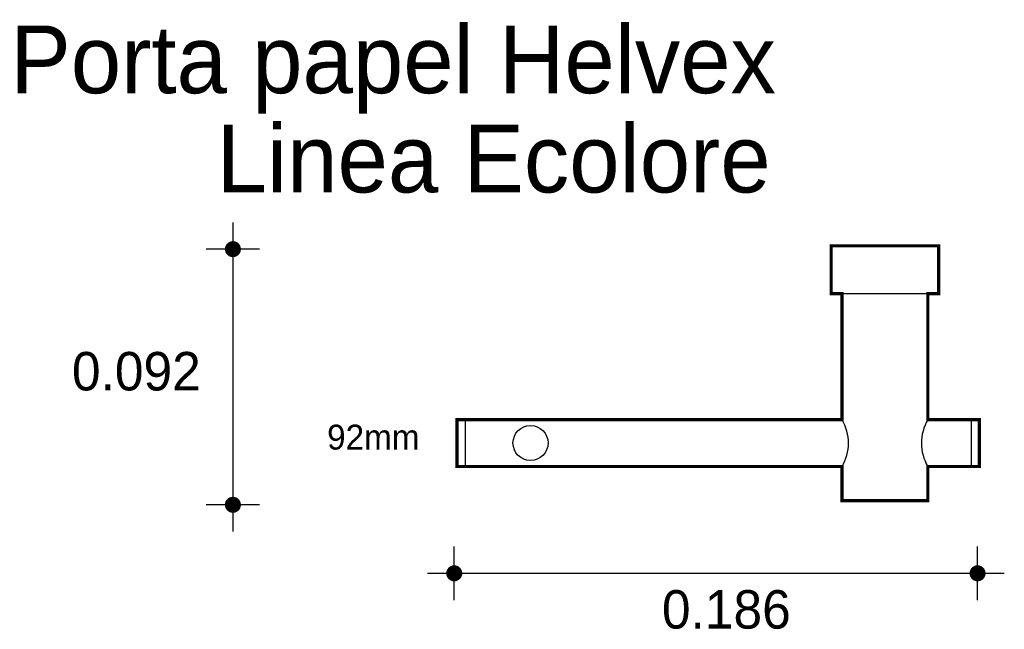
# Model space of a CAD drawing. Extents: x 6.084 to 6.44, y 4.814 to 5.034.
import ezdxf

# ---------------------------------------------------------------- set-up
doc = ezdxf.new("R2010")
doc.units = 0
doc.header["$MEASUREMENT"] = 0
for name, color, linetype in [('BORDE', 2, 'CONTINUOUS'), ('COTAS', 6, 'CONTINUOUS'), ('DIBUJO', 5, 'CONTINUOUS'), ('TEXTO', 4, 'CONTINUOUS')]:
    doc.layers.add(name, color=color, linetype=linetype)

msp = doc.modelspace()

# ---------------------------------------------------------------- linework, layer by layer
at = {"layer": 'BORDE', "const_width": 0.001153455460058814}
msp.add_lwpolyline([(6.412075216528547, 4.889585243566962), (6.430637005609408, 4.889585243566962), (6.430637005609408, 4.872722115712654), (6.412075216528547, 4.872722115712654), (6.412075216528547, 4.860355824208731), (6.381138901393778, 4.860355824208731), (6.381138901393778, 4.872722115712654), (6.242206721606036, 4.872722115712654), (6.242206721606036, 4.889585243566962), (6.381138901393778, 4.889585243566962), (6.381138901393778, 4.935115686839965), (6.377201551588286, 4.935115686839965), (6.377201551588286, 4.952332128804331), (6.416012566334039, 4.952332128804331), (6.416012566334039, 4.935115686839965), (6.412075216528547, 4.935115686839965)], close=True, dxfattribs=at)
at = {"layer": 'COTAS'}
for p, q in [((6.161319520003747, 4.960810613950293), (6.161319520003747, 4.84922522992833)), ((6.170968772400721, 4.951161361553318), (6.151670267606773, 4.951161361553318)), ((6.170968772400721, 4.858874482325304), (6.151670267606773, 4.858874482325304)), ((6.241193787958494, 4.824501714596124), (6.241193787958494, 4.843800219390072)), ((6.430025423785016, 4.824501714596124), (6.430025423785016, 4.843800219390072)), ((6.231544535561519, 4.834150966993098), (6.43967467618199, 4.834150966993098))]:
    msp.add_line(p, q, dxfattribs=at)
at = {"layer": 'COTAS', "const_width": 0.002894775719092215}
for points in [[(6.159872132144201, 4.951161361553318, 1), (6.162766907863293, 4.951161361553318, 1)], [(6.159872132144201, 4.858874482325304, 1), (6.162766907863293, 4.858874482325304, 1)], [(6.239746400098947, 4.834150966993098, 1), (6.242641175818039, 4.834150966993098, 1)], [(6.428578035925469, 4.834150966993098, 1), (6.431472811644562, 4.834150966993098, 1)]]:
    msp.add_lwpolyline(points, format="xyb", close=True, dxfattribs=at)
at = {"layer": 'DIBUJO'}
for p, q in [((6.377201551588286, 4.952332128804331), (6.416012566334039, 4.952332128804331)), ((6.377201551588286, 4.952332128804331), (6.377201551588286, 4.935115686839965)), ((6.416012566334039, 4.952332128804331), (6.416012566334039, 4.935115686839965)), ((6.377201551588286, 4.935115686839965), (6.416012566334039, 4.935115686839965)), ((6.381138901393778, 4.889585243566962), (6.381138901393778, 4.935115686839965)), ((6.412075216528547, 4.935115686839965), (6.412075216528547, 4.889585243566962)), ((6.381138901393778, 4.889585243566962), (6.242206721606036, 4.889585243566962)), ((6.242206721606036, 4.889585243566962), (6.242206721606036, 4.872722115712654)), ((6.245090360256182, 4.889585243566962), (6.245090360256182, 4.872722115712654)), ((6.430637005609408, 4.889585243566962), (6.412075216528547, 4.889585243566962)), ((6.427753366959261, 4.889585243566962), (6.427753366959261, 4.872722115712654)), ((6.430637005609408, 4.889585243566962), (6.430637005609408, 4.872722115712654)), ((6.381138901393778, 4.872722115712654), (6.242206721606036, 4.872722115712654)), ((6.381138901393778, 4.860355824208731), (6.381138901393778, 4.872722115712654)), ((6.430637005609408, 4.872722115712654), (6.412075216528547, 4.872722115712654)), ((6.412075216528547, 4.872722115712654), (6.412075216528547, 4.860355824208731)), ((6.381138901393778, 4.860355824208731), (6.412075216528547, 4.860355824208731))]:
    msp.add_line(p, q, dxfattribs=at)
msp.add_circle((6.268703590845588, 4.881194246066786), 0.006323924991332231, dxfattribs=at)
for centre, radius, start, end in [((6.366884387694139, 4.881153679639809), 0.01656147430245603, 329.3956285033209, 30.6043714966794), ((6.426329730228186, 4.881153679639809), 0.01656147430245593, 149.3956285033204, 210.6043714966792)]:
    msp.add_arc(centre, radius, start, end, dxfattribs=at)

# ---------------------------------------------------------------- texts
at = {"layer": 'COTAS'}
for s, p in [('0.092', (6.103225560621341, 4.900151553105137)), ('0.186', (6.31612494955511, 4.814180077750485))]:
    msp.add_text(s, height=0.01389492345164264, dxfattribs=at).set_placement(p)
at = {"layer": 'DIBUJO'}
msp.add_text('92mm', height=0.008974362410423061, dxfattribs=at).set_placement((6.195310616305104, 4.878821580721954))
at = {"layer": 'TEXTO'}
for s, p in [('Porta papel Helvex', (6.081005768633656, 5.007429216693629)), ('Linea Ecolore', (6.155435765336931, 4.971616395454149))]:
    msp.add_text(s, height=0.02444967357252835, dxfattribs=at).set_placement(p)

doc.saveas('drawing.dxf')
